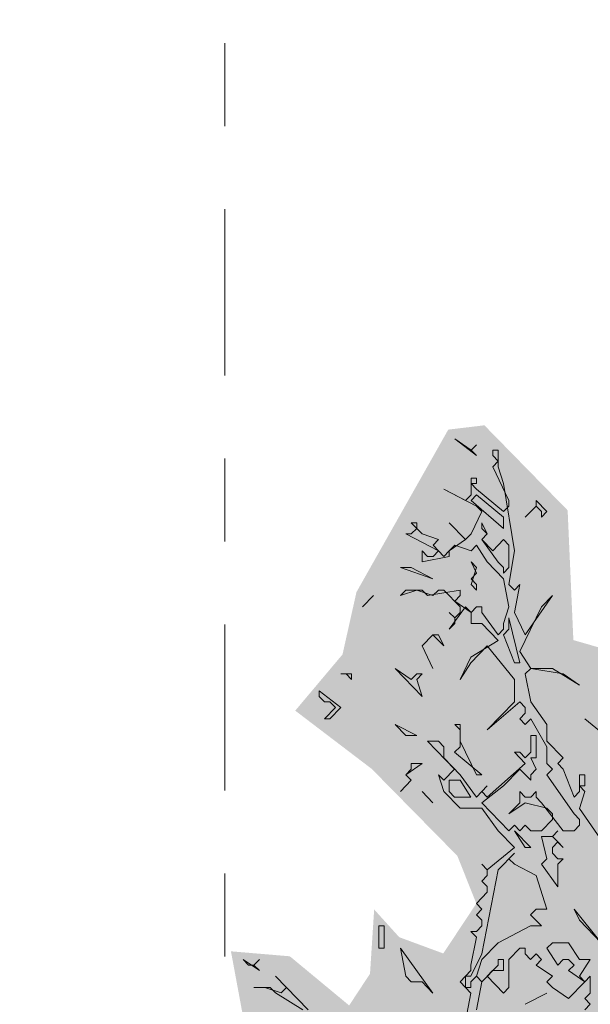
# Model space of a CAD drawing. Header units: metres. Extents: x -111 to -1, y -8 to 26.
# Tile 63 of 256: x -42.998 to -42.312, y 2.042 to 3.228. Entities that reach past the tile are written whole.
import ezdxf
from ezdxf.enums import TextEntityAlignment as Align

# ---------------------------------------------------------------- set-up
doc = ezdxf.new("R2010")
doc.units = ezdxf.units.M
doc.header["$MEASUREMENT"] = 0
doc.linetypes.add('Raster', pattern=[0.4, 0.2, -0.1, 0, -0.1])
for name, color, linetype in [('60 Pflanzen außen', 7, 'Continuous'), ('90 Achsraster', 7, 'Continuous'), ('94 Genehmigungsplanung Bemaßung', 7, 'Continuous')]:
    doc.layers.add(name, color=color, linetype=linetype)
doc.styles.add('ERSTELLTER_STIL_1', font='arial.ttf')
doc.styles.add('ERSTELLTER_STIL_2', font='arial.ttf')
doc.dimstyles.new('ERSTELLTER_STIL__1', dxfattribs={"dimtxt": 0.25, "dimasz": 0.19, "dimexe": 0.18, "dimexo": 0.1, "dimgap": 0, "dimtad": 1, "dimtih": 1, "dimtoh": 1, "dimzin": 0, "dimdsep": 46, "dimtxsty": 'ERSTELLTER_STIL_2', "dimblk": 'ARROWHEAD_6', "dimblk1": 'ARROWHEAD_6', "dimblk2": 'ARROWHEAD_6', "dimcen": 0.09, "dimclrd": 7, "dimclre": 7, "dimclrt": 7, "dimazin": 0, "dimtfac": 1, "dimtdec": 4, "dimtmove": 0, "dimatfit": 3, "dimfxl": 1, "dimtolj": 1, "dimtzin": 0, "dimarcsym": 0})

# ---------------------------------------------------------------- blocks, each defined once
blk = doc.blocks.new('Standard-Rastermarker[4]_1', base_point=(-42.7515, 10))
at = {"layer": '90 Achsraster', "color": 14, "linetype": 'Raster', "lineweight": 18, "true_color": 0xa80000}
blk.add_line((-42.7515, 9), (-42.7515, -1), dxfattribs=at)
at = {"layer": '90 Achsraster', "color": 14, "lineweight": 18, "true_color": 0xa80000, "style": 'ERSTELLTER_STIL_1'}
for tag, p in [('AC_MarkerText_1_0', (-42.7515, 10.5)), ('AC_MarkerText_1_1', (-42.7515, -2.2))]:
    blk.add_attdef(tag, text='', height=0.3, rotation=360, dxfattribs=at).set_placement(p, align=Align.TOP_CENTER)
blk = doc.blocks.new('Laubbäume 27[16]_1', base_point=(-41.873, 0.0007))
at = {"layer": '60 Pflanzen außen', "linetype": 'Continuous', "lineweight": 0, "true_color": 0xffffff}
blk.add_hatch(color=7, dxfattribs=at).paths.add_polyline_path([(-40.8918, 1.4644), (-41.0319, 1.4998), (-41.0762, 1.5762), (-41.1683, 1.6775), (-41.2018, 1.7223), (-41.1781, 1.7498), (-41.1488, 1.7281), (-41.072, 1.6876), (-41.0776, 1.6297), (-41.0302, 1.5906), (-40.9842, 1.6442), (-40.86, 1.6456), (-40.8474, 1.7686), (-40.853, 1.8554), (-40.8265, 1.9162), (-40.8683, 2.0001), (-40.9492, 2.0449), (-40.9771, 2.0305), (-40.9883, 2.0015), (-41.0409, 1.9823), (-41.0553, 2.0551), (-41.0162, 2.0826), (-40.9674, 2.1564), (-41.0832, 2.2255), (-41.058, 2.3285), (-41.1864, 2.3792), (-41.2374, 2.4426), (-41.1907, 2.5242), (-41.2348, 2.693), (-41.3172, 2.7513), (-41.3785, 2.7742), (-41.379, 2.8227), (-41.4135, 2.8915), (-41.4586, 2.8748), (-41.5183, 2.9151), (-41.4902, 2.97), (-41.4692, 3.0471), (-41.4747, 3.1408), (-41.5551, 3.146), (-41.6847, 3.1347), (-41.7811, 3.1166), (-41.9226, 3.0541), (-41.9418, 2.9863), (-42.049, 2.969), (-42.0587, 2.9392), (-41.9971, 2.8856), (-42.0724, 2.8527), (-42.126, 2.844), (-42.1277, 2.8093), (-42.1806, 2.7884), (-42.265, 2.6565), (-42.2482, 2.561), (-42.2064, 2.5019), (-42.1913, 2.4429), (-42.26, 2.4603), (-42.332, 2.4811), (-42.3389, 2.6374), (-42.4391, 2.7398), (-42.4826, 2.7346), (-42.5931, 2.5389), (-42.6099, 2.4638), (-42.6668, 2.3961), (-42.5747, 2.3259), (-42.4717, 2.2212), (-42.4488, 2.1638), (-42.4886, 2.1036), (-42.5416, 2.1232), (-42.5718, 2.1566), (-42.5768, 2.0792), (-42.6019, 2.041), (-42.6733, 2.1002), (-42.7442, 2.1062), (-42.7201, 1.9762), (-42.8797, 1.9481), (-42.966, 1.9037), (-42.9981, 1.7953), (-43.0046, 1.7062), (-43.0022, 1.5886), (-42.9973, 1.4961), (-42.8865, 1.3936), (-42.8961, 1.3486), (-42.8407, 1.3036), (-42.8431, 1.2336), (-42.7882, 1.1499), (-42.696, 1.1011), (-42.7877, 1.0211), (-42.7491, 0.9536), (-42.7153, 1.0086), (-42.6663, 1.0361), (-42.6213, 0.936), (-42.6284, 0.8623), (-42.5666, 0.8515), (-42.6503, 0.776), (-42.6864, 0.711), (-42.6816, 0.591), (-42.5815, 0.6083), (-42.4822, 0.5588), (-42.475, 0.4778), (-42.4102, 0.3924), (-42.3588, 0.3382), (-42.3137, 0.3632), (-42.2879, 0.5154), (-42.2638, 0.5529), (-42.2317, 0.5217), (-42.1915, 0.5363), (-42.1682, 0.5434), (-42.1754, 0.6279), (-42.1031, 0.6925), (-42.0629, 0.6925), (-41.9765, 0.6613), (-41.9404, 0.6529), (-41.8416, 0.5724), (-41.8155, 0.4038), (-41.8351, 0.3432), (-41.8221, 0.2622), (-41.8286, 0.1881), (-41.8221, 0.1678), (-41.8286, 0.1341), (-41.8221, 0.1274), (-41.8352, 0.0465), (-41.8482, 0.0195), (-41.8221, 0.0262), (-41.8091, 0.0397), (-41.7764, 0.0195), (-41.7568, 0.0262), (-41.7503, 0.033), (-41.7307, 0.0195), (-41.7242, 0.0127), (-41.698, 0.0195), (-41.6785, 0.0195), (-41.698, 0.0532), (-41.7044, 0.1906), (-41.698, 0.2487), (-41.7046, 0.2555), (-41.698, 0.2622), (-41.7111, 0.3431), (-41.7015, 0.3828), (-41.6384, 0.3595), (-41.5635, 0.3075), (-41.5384, 0.3232), (-41.5293, 0.3614), (-41.5032, 0.3909), (-41.4848, 0.3475), (-41.4505, 0.3197), (-41.4094, 0.3385), (-41.3957, 0.4019), (-41.4045, 0.5243), (-41.3608, 0.5097), (-41.3725, 0.5655), (-41.3374, 0.5945), (-41.3237, 0.6356), (-41.2766, 0.6399), (-41.2714, 0.6018), (-41.2377, 0.5801), (-41.2342, 0.5101), (-41.1808, 0.4378), (-41.111, 0.5318), (-41.1447, 0.615), (-41.2193, 0.7197), (-41.1842, 0.7392), (-41.0854, 0.6343), (-41.0424, 0.65), (-41.1156, 0.7501), (-41.1147, 0.8369), (-41.0691, 0.8067), (-40.9912, 0.8851), (-41.0493, 1.0069), (-41.018, 1.0141), (-40.9645, 0.9876), (-40.9208, 1.0244), (-40.963, 1.1632), (-40.9287, 1.2196), (-40.8701, 1.2717), (-40.8581, 1.3397)])
at = {"layer": '60 Pflanzen außen', "color": 8, "linetype": 'Continuous', "lineweight": 18}
for p, q in [((-42.4552, 2.71), (-42.4748, 2.7235)), ((-42.4748, 2.7235), (-42.4487, 2.7033)), ((-42.4552, 2.71), (-42.4487, 2.7164)), ((-42.4487, 2.7164), (-42.4552, 2.71)), ((-42.4487, 2.7033), (-42.4552, 2.71)), ((-42.4226, 2.71), (-42.4291, 2.71)), ((-42.4291, 2.71), (-42.4291, 2.7033)), ((-42.4226, 2.6898), (-42.4226, 2.71)), ((-42.4291, 2.7033), (-42.4226, 2.6965)), ((-42.4226, 2.6965), (-42.4291, 2.6898)), ((-42.4291, 2.6898), (-42.4095, 2.6493)), ((-42.4161, 2.6696), (-42.4226, 2.6898)), ((-42.4487, 2.6763), (-42.4552, 2.6763)), ((-42.4552, 2.6763), (-42.4552, 2.6561)), ((-42.4487, 2.6628), (-42.4552, 2.6696)), ((-42.4552, 2.6696), (-42.4487, 2.6696)), ((-42.4487, 2.6696), (-42.4487, 2.6763)), ((-42.403, 2.5886), (-42.4161, 2.6696)), ((-42.4618, 2.6493), (-42.4879, 2.6628)), ((-42.4879, 2.6628), (-42.4487, 2.6426)), ((-42.4161, 2.6358), (-42.4487, 2.6628)), ((-42.4552, 2.6561), (-42.4618, 2.6493)), ((-42.4487, 2.6561), (-42.4552, 2.6493)), ((-42.4552, 2.6493), (-42.4161, 2.6156)), ((-42.4161, 2.6291), (-42.4487, 2.6561)), ((-42.4095, 2.6493), (-42.4095, 2.6426)), ((-42.3638, 2.6358), (-42.3769, 2.6493)), ((-42.3769, 2.6493), (-42.3769, 2.6426)), ((-42.4422, 2.6358), (-42.4552, 2.6089)), ((-42.4487, 2.6426), (-42.4422, 2.6358)), ((-42.4095, 2.6426), (-42.4161, 2.6358)), ((-42.3899, 2.6291), (-42.3769, 2.6426)), ((-42.3769, 2.6426), (-42.3899, 2.6291)), ((-42.3769, 2.6426), (-42.3704, 2.6358)), ((-42.3704, 2.6358), (-42.3704, 2.6291)), ((-42.3704, 2.6291), (-42.3638, 2.6358)), ((-42.5205, 2.6224), (-42.5271, 2.6224)), ((-42.5271, 2.6224), (-42.5205, 2.6156)), ((-42.5205, 2.6156), (-42.5205, 2.6224)), ((-42.4618, 2.6021), (-42.4814, 2.6224)), ((-42.4814, 2.6224), (-42.4618, 2.6021)), ((-42.4357, 2.6089), (-42.4422, 2.6224)), ((-42.4422, 2.6224), (-42.4422, 2.6156)), ((-42.4161, 2.6156), (-42.4161, 2.6291)), ((-42.5205, 2.6156), (-42.5271, 2.6089)), ((-42.514, 2.6089), (-42.5205, 2.6156)), ((-42.4422, 2.6156), (-42.4357, 2.6089)), ((-42.5271, 2.6089), (-42.5336, 2.6089)), ((-42.5336, 2.6089), (-42.4944, 2.5886)), ((-42.4944, 2.6021), (-42.514, 2.6089)), ((-42.5009, 2.5954), (-42.4944, 2.6021)), ((-42.4618, 2.6021), (-42.4814, 2.5886)), ((-42.4552, 2.6089), (-42.4618, 2.6021)), ((-42.4357, 2.6089), (-42.4422, 2.6021)), ((-42.4422, 2.6021), (-42.4357, 2.6089)), ((-42.4422, 2.6021), (-42.4226, 2.5751)), ((-42.4291, 2.5886), (-42.4422, 2.6021)), ((-42.4161, 2.6021), (-42.4291, 2.5886)), ((-42.4095, 2.5954), (-42.4161, 2.6021)), ((-42.5075, 2.5819), (-42.514, 2.5886)), ((-42.514, 2.5886), (-42.514, 2.5752)), ((-42.4879, 2.5819), (-42.5009, 2.5954)), ((-42.4944, 2.5886), (-42.5009, 2.5819)), ((-42.4814, 2.5886), (-42.4879, 2.5819)), ((-42.4814, 2.5886), (-42.4748, 2.5954)), ((-42.4814, 2.5819), (-42.4814, 2.5886)), ((-42.4748, 2.5954), (-42.4552, 2.5886)), ((-42.4552, 2.5886), (-42.4487, 2.5954)), ((-42.4487, 2.5954), (-42.4357, 2.5752)), ((-42.4095, 2.5684), (-42.4095, 2.5954)), ((-42.4095, 2.5482), (-42.403, 2.5886)), ((-42.514, 2.5752), (-42.4814, 2.5819)), ((-42.5009, 2.5819), (-42.5075, 2.5819)), ((-42.4487, 2.5617), (-42.4552, 2.5752)), ((-42.4552, 2.5752), (-42.4487, 2.5684)), ((-42.4357, 2.5752), (-42.4161, 2.5549)), ((-42.4226, 2.5751), (-42.4161, 2.5684)), ((-42.5271, 2.5684), (-42.5401, 2.5684)), ((-42.5401, 2.5684), (-42.501, 2.5549)), ((-42.501, 2.5549), (-42.5271, 2.5684)), ((-42.4487, 2.5684), (-42.4552, 2.5482)), ((-42.4161, 2.5684), (-42.4161, 2.5617)), ((-42.4161, 2.5617), (-42.4095, 2.5684)), ((-42.4552, 2.5549), (-42.4487, 2.5617)), ((-42.4487, 2.5482), (-42.4552, 2.5549)), ((-42.4161, 2.5549), (-42.4095, 2.5212)), ((-42.5336, 2.5414), (-42.5401, 2.5347)), ((-42.5401, 2.5347), (-42.5205, 2.5414)), ((-42.514, 2.5414), (-42.5336, 2.5414)), ((-42.5205, 2.5414), (-42.501, 2.5347)), ((-42.5075, 2.5347), (-42.514, 2.5414)), ((-42.4683, 2.5414), (-42.5075, 2.5347)), ((-42.501, 2.5347), (-42.4944, 2.5414)), ((-42.4944, 2.5414), (-42.4879, 2.5414)), ((-42.4879, 2.5414), (-42.4683, 2.5212)), ((-42.4683, 2.5347), (-42.4683, 2.5414)), ((-42.4552, 2.5482), (-42.4487, 2.5414)), ((-42.4487, 2.5414), (-42.4487, 2.5482)), ((-42.403, 2.5414), (-42.4095, 2.5482)), ((-42.403, 2.5145), (-42.3965, 2.5482)), ((-42.3965, 2.5482), (-42.403, 2.5414)), ((-42.5728, 2.5347), (-42.5858, 2.5212)), ((-42.5858, 2.5212), (-42.5728, 2.5347)), ((-42.4748, 2.528), (-42.4683, 2.5347)), ((-42.4552, 2.5145), (-42.4748, 2.528)), ((-42.3573, 2.5347), (-42.39, 2.4875)), ((-42.3704, 2.5212), (-42.3573, 2.5347)), ((-42.4814, 2.4942), (-42.4618, 2.5212)), ((-42.4748, 2.5077), (-42.4814, 2.5145)), ((-42.4814, 2.5145), (-42.4748, 2.5077)), ((-42.4683, 2.5145), (-42.4748, 2.5077)), ((-42.4683, 2.5212), (-42.4683, 2.5145)), ((-42.4618, 2.5212), (-42.4552, 2.5145)), ((-42.4487, 2.5212), (-42.4552, 2.5145)), ((-42.4552, 2.5145), (-42.4552, 2.501)), ((-42.4422, 2.5212), (-42.4487, 2.5212)), ((-42.4422, 2.5145), (-42.4422, 2.5212)), ((-42.4226, 2.4875), (-42.4422, 2.5145)), ((-42.4095, 2.5212), (-42.4161, 2.501)), ((-42.39, 2.4875), (-42.403, 2.5145)), ((-42.3965, 2.4673), (-42.3704, 2.5212)), ((-42.4748, 2.5077), (-42.4748, 2.501)), ((-42.3965, 2.4538), (-42.4095, 2.5077)), ((-42.4095, 2.5077), (-42.4095, 2.4942)), ((-42.4748, 2.501), (-42.4814, 2.4942)), ((-42.4552, 2.501), (-42.4422, 2.501)), ((-42.4422, 2.501), (-42.4226, 2.4807)), ((-42.4161, 2.4942), (-42.4226, 2.4875)), ((-42.4161, 2.501), (-42.4161, 2.4942)), ((-42.4095, 2.4942), (-42.4161, 2.4875)), ((-42.514, 2.474), (-42.501, 2.4875)), ((-42.501, 2.4875), (-42.514, 2.474)), ((-42.501, 2.4875), (-42.4879, 2.474)), ((-42.4944, 2.4875), (-42.501, 2.4875)), ((-42.4879, 2.474), (-42.4944, 2.4875)), ((-42.4226, 2.4807), (-42.4553, 2.4605)), ((-42.4161, 2.4875), (-42.403, 2.4538)), ((-42.514, 2.474), (-42.501, 2.447)), ((-42.501, 2.447), (-42.514, 2.474)), ((-42.4553, 2.4538), (-42.4357, 2.474)), ((-42.4357, 2.474), (-42.403, 2.4335)), ((-42.3834, 2.447), (-42.3965, 2.4673)), ((-42.4553, 2.4605), (-42.4683, 2.4336)), ((-42.5271, 2.4336), (-42.5467, 2.447)), ((-42.5467, 2.447), (-42.514, 2.4133)), ((-42.4683, 2.4336), (-42.4553, 2.4538)), ((-42.403, 2.4538), (-42.3965, 2.4538)), ((-42.39, 2.4403), (-42.3834, 2.447)), ((-42.3834, 2.447), (-42.3443, 2.4403)), ((-42.3573, 2.447), (-42.3834, 2.447)), ((-42.3247, 2.4268), (-42.3573, 2.447)), ((-42.5989, 2.4403), (-42.612, 2.4403)), ((-42.612, 2.4403), (-42.6054, 2.4403)), ((-42.6054, 2.4403), (-42.5989, 2.4336)), ((-42.5989, 2.4336), (-42.5989, 2.4403)), ((-42.5206, 2.4403), (-42.5271, 2.4336)), ((-42.5206, 2.4336), (-42.514, 2.4403)), ((-42.514, 2.4403), (-42.5206, 2.4403)), ((-42.514, 2.4133), (-42.5206, 2.4336)), ((-42.403, 2.4335), (-42.403, 2.4066)), ((-42.3834, 2.4066), (-42.39, 2.4403)), ((-42.3443, 2.4403), (-42.3247, 2.4268)), ((-42.612, 2.3998), (-42.6381, 2.4201)), ((-42.6381, 2.4201), (-42.6381, 2.4133)), ((-42.6381, 2.4133), (-42.6316, 2.4066)), ((-42.6316, 2.4066), (-42.625, 2.4066)), ((-42.6185, 2.3998), (-42.6316, 2.3864)), ((-42.625, 2.4066), (-42.6185, 2.3998)), ((-42.625, 2.3864), (-42.612, 2.3998)), ((-42.403, 2.4066), (-42.4357, 2.3729)), ((-42.4357, 2.3729), (-42.3965, 2.4066)), ((-42.3965, 2.4066), (-42.39, 2.3998)), ((-42.39, 2.3998), (-42.39, 2.3931)), ((-42.3638, 2.3796), (-42.3834, 2.4066)), ((-42.6316, 2.3864), (-42.625, 2.3864)), ((-42.39, 2.3931), (-42.3965, 2.3863)), ((-42.3965, 2.3863), (-42.39, 2.3796)), ((-42.39, 2.3796), (-42.3834, 2.3863)), ((-42.3834, 2.3863), (-42.3638, 2.3526)), ((-42.3181, 2.3863), (-42.2855, 2.3594)), ((-42.2855, 2.3594), (-42.3181, 2.3863)), ((-42.5206, 2.3661), (-42.5467, 2.3796)), ((-42.5467, 2.3796), (-42.5336, 2.3661)), ((-42.4683, 2.3796), (-42.4748, 2.3796)), ((-42.4748, 2.3796), (-42.4683, 2.3729)), ((-42.4683, 2.3594), (-42.4683, 2.3796)), ((-42.4683, 2.3729), (-42.4683, 2.3526)), ((-42.3638, 2.3594), (-42.3638, 2.3796)), ((-42.5336, 2.3661), (-42.5206, 2.3661)), ((-42.3769, 2.3661), (-42.3834, 2.3661)), ((-42.3834, 2.3661), (-42.3834, 2.3459)), ((-42.3769, 2.3391), (-42.3769, 2.3661)), ((-42.4944, 2.3594), (-42.5075, 2.3594)), ((-42.5075, 2.3594), (-42.4749, 2.3257)), ((-42.4879, 2.3526), (-42.4944, 2.3594)), ((-42.4879, 2.3392), (-42.4879, 2.3526)), ((-42.4683, 2.3526), (-42.4749, 2.3459)), ((-42.4487, 2.3189), (-42.4683, 2.3594)), ((-42.3638, 2.3526), (-42.3639, 2.3324)), ((-42.3443, 2.3391), (-42.3638, 2.3594)), ((-42.4683, 2.3189), (-42.4879, 2.3392)), ((-42.4749, 2.3459), (-42.4422, 2.3189)), ((-42.3965, 2.3459), (-42.403, 2.3459)), ((-42.403, 2.3459), (-42.39, 2.3324)), ((-42.39, 2.3391), (-42.3965, 2.3459)), ((-42.3834, 2.3459), (-42.39, 2.3391)), ((-42.3769, 2.3257), (-42.3834, 2.3391)), ((-42.3834, 2.3391), (-42.3769, 2.3391)), ((-42.3508, 2.3324), (-42.3443, 2.3391)), ((-42.5336, 2.3189), (-42.514, 2.3324)), ((-42.5271, 2.3257), (-42.5336, 2.3189)), ((-42.514, 2.3324), (-42.5271, 2.3324)), ((-42.5271, 2.3324), (-42.5271, 2.3257)), ((-42.4749, 2.3257), (-42.4879, 2.3122)), ((-42.39, 2.3324), (-42.4357, 2.2919)), ((-42.4161, 2.3054), (-42.3965, 2.3257)), ((-42.3965, 2.3257), (-42.3834, 2.3122)), ((-42.3834, 2.3189), (-42.3769, 2.3257)), ((-42.3639, 2.3324), (-42.3573, 2.3257)), ((-42.3573, 2.3257), (-42.3639, 2.3189)), ((-42.3443, 2.3257), (-42.3508, 2.3324)), ((-42.3312, 2.2919), (-42.3443, 2.3257)), ((-42.5336, 2.3189), (-42.5271, 2.3122)), ((-42.5271, 2.3122), (-42.5336, 2.3189)), ((-42.4879, 2.3122), (-42.4944, 2.3189)), ((-42.4944, 2.3189), (-42.4879, 2.2987)), ((-42.4487, 2.2919), (-42.4683, 2.3189)), ((-42.4422, 2.3189), (-42.4487, 2.3189)), ((-42.3834, 2.3122), (-42.3834, 2.3189)), ((-42.3639, 2.3189), (-42.3312, 2.2717)), ((-42.3181, 2.3189), (-42.3247, 2.3189)), ((-42.3247, 2.3189), (-42.3247, 2.2987)), ((-42.3181, 2.3054), (-42.3181, 2.3189)), ((-42.5271, 2.3122), (-42.5402, 2.2987)), ((-42.5402, 2.2987), (-42.5271, 2.3122)), ((-42.4683, 2.3122), (-42.4814, 2.3122)), ((-42.4814, 2.3122), (-42.4814, 2.2987)), ((-42.4553, 2.2919), (-42.4683, 2.3122)), ((-42.4357, 2.3054), (-42.4487, 2.2919)), ((-42.4422, 2.2852), (-42.4161, 2.3054)), ((-42.4422, 2.2987), (-42.4357, 2.3054)), ((-42.3181, 2.2987), (-42.3247, 2.3054)), ((-42.3247, 2.3054), (-42.3181, 2.3054)), ((-42.514, 2.2987), (-42.501, 2.2852)), ((-42.501, 2.2852), (-42.514, 2.2987)), ((-42.4879, 2.2987), (-42.4683, 2.2785)), ((-42.4814, 2.2987), (-42.4749, 2.2919)), ((-42.4749, 2.2919), (-42.4553, 2.2919)), ((-42.4357, 2.2919), (-42.4422, 2.2987)), ((-42.39, 2.2919), (-42.3965, 2.2987)), ((-42.3965, 2.2987), (-42.3965, 2.2852)), ((-42.3834, 2.2919), (-42.39, 2.2919)), ((-42.3769, 2.2987), (-42.3834, 2.2919)), ((-42.3769, 2.2919), (-42.3769, 2.2987)), ((-42.3704, 2.2852), (-42.3769, 2.2919)), ((-42.3247, 2.2987), (-42.3312, 2.2919)), ((-42.3247, 2.2784), (-42.3181, 2.2987)), ((-42.4683, 2.2785), (-42.4422, 2.2785)), ((-42.4096, 2.2515), (-42.4422, 2.2852)), ((-42.4422, 2.2785), (-42.4226, 2.2515)), ((-42.3965, 2.2852), (-42.4096, 2.2717)), ((-42.4096, 2.2717), (-42.39, 2.2852)), ((-42.39, 2.2852), (-42.3639, 2.2785)), ((-42.3443, 2.2515), (-42.3704, 2.2852)), ((-42.3639, 2.2785), (-42.3573, 2.2717)), ((-42.292, 2.2312), (-42.3247, 2.2784)), ((-42.3573, 2.2717), (-42.3573, 2.265)), ((-42.3312, 2.2717), (-42.3247, 2.265)), ((-42.403, 2.2582), (-42.4096, 2.2515)), ((-42.3965, 2.2515), (-42.403, 2.2582)), ((-42.39, 2.2582), (-42.3965, 2.2515)), ((-42.3834, 2.2515), (-42.39, 2.2582)), ((-42.3573, 2.265), (-42.3704, 2.2515)), ((-42.3247, 2.2582), (-42.3312, 2.2515)), ((-42.3247, 2.265), (-42.3247, 2.2582)), ((-42.4226, 2.2515), (-42.403, 2.2313)), ((-42.3834, 2.2313), (-42.403, 2.2515)), ((-42.403, 2.2515), (-42.39, 2.2313)), ((-42.3704, 2.2515), (-42.3834, 2.2515)), ((-42.3704, 2.2447), (-42.3639, 2.2178)), ((-42.3573, 2.2447), (-42.3704, 2.2447)), ((-42.3573, 2.2447), (-42.3508, 2.2515)), ((-42.3508, 2.2515), (-42.3573, 2.2447)), ((-42.3443, 2.2312), (-42.3573, 2.2447)), ((-42.3312, 2.2515), (-42.3443, 2.2515)), ((-42.403, 2.2313), (-42.4357, 2.2043)), ((-42.39, 2.2313), (-42.3834, 2.2313)), ((-42.3573, 2.2312), (-42.3508, 2.238)), ((-42.3573, 2.2245), (-42.3573, 2.2312)), ((-42.3508, 2.238), (-42.3443, 2.2312)), ((-42.403, 2.2245), (-42.4226, 2.2043)), ((-42.4096, 2.2178), (-42.403, 2.2245)), ((-42.3508, 2.2178), (-42.3573, 2.2245)), ((-42.4357, 2.2043), (-42.4422, 2.211)), ((-42.4422, 2.211), (-42.4357, 2.2043)), ((-42.403, 2.211), (-42.4096, 2.2178)), ((-42.3769, 2.1975), (-42.403, 2.211)), ((-42.3639, 2.2178), (-42.3704, 2.211)), ((-42.3704, 2.211), (-42.3508, 2.184)), ((-42.3508, 2.211), (-42.3443, 2.2178)), ((-42.3443, 2.2178), (-42.3508, 2.2178)), ((-42.3508, 2.184), (-42.3508, 2.211)), ((-42.4226, 2.2043), (-42.4422, 2.1031)), ((-42.4357, 2.1975), (-42.4422, 2.1908)), ((-42.4357, 2.2043), (-42.4357, 2.1975)), ((-42.3639, 2.1571), (-42.3769, 2.1975)), ((-42.4422, 2.1908), (-42.4357, 2.1841)), ((-42.4357, 2.1841), (-42.4357, 2.1773)), ((-42.4357, 2.1773), (-42.4488, 2.1638)), ((-42.4488, 2.1638), (-42.4422, 2.1571)), ((-42.4422, 2.1571), (-42.4488, 2.1503)), ((-42.4488, 2.1503), (-42.4422, 2.1436)), ((-42.3835, 2.1503), (-42.3769, 2.1571)), ((-42.3704, 2.1368), (-42.3835, 2.1503)), ((-42.3769, 2.1571), (-42.3639, 2.1571)), ((-42.2986, 2.1166), (-42.3312, 2.1571)), ((-42.3312, 2.1571), (-42.3247, 2.1436)), ((-42.5598, 2.1369), (-42.5663, 2.1369)), ((-42.5663, 2.1369), (-42.5663, 2.1099)), ((-42.5598, 2.1099), (-42.5598, 2.1369)), ((-42.4422, 2.1369), (-42.4488, 2.1301)), ((-42.4422, 2.1436), (-42.4422, 2.1369)), ((-42.4226, 2.1166), (-42.3835, 2.1369)), ((-42.3835, 2.1369), (-42.3704, 2.1368)), ((-42.3247, 2.1436), (-42.2986, 2.1166)), ((-42.4488, 2.1301), (-42.4553, 2.1301)), ((-42.4553, 2.1301), (-42.4488, 2.1234)), ((-42.4488, 2.1234), (-42.4553, 2.0897)), ((-42.4422, 2.0964), (-42.4226, 2.1166)), ((-42.3573, 2.1166), (-42.3639, 2.1099)), ((-42.3378, 2.1166), (-42.3573, 2.1166)), ((-42.3247, 2.0964), (-42.3378, 2.1166)), ((-42.5663, 2.1099), (-42.5598, 2.1099)), ((-42.501, 2.0559), (-42.5402, 2.1099)), ((-42.5402, 2.1099), (-42.5336, 2.0762)), ((-42.4422, 2.1031), (-42.4553, 2.0762)), ((-42.3965, 2.1099), (-42.4096, 2.0964)), ((-42.39, 2.1099), (-42.3965, 2.1099)), ((-42.39, 2.1031), (-42.39, 2.1099)), ((-42.3835, 2.0964), (-42.39, 2.1031)), ((-42.3769, 2.1031), (-42.3835, 2.0964)), ((-42.3704, 2.0964), (-42.3769, 2.1031)), ((-42.3639, 2.1099), (-42.3508, 2.0896)), ((-42.723, 2.0897), (-42.7295, 2.0964)), ((-42.7295, 2.0964), (-42.7099, 2.0829)), ((-42.7165, 2.0897), (-42.723, 2.0897)), ((-42.7165, 2.0897), (-42.7099, 2.0964)), ((-42.7099, 2.0964), (-42.7165, 2.0897)), ((-42.7099, 2.0829), (-42.7165, 2.0897)), ((-42.4553, 2.0897), (-42.4553, 2.0829)), ((-42.4488, 2.0762), (-42.4422, 2.0964)), ((-42.4226, 2.0897), (-42.4422, 2.0694)), ((-42.4161, 2.0964), (-42.4226, 2.0964)), ((-42.4226, 2.0964), (-42.4226, 2.0897)), ((-42.4161, 2.0829), (-42.4161, 2.0964)), ((-42.4096, 2.0964), (-42.4096, 2.0627)), ((-42.3769, 2.0896), (-42.3704, 2.0964)), ((-42.3573, 2.0762), (-42.3769, 2.0896)), ((-42.3508, 2.0896), (-42.3443, 2.0964)), ((-42.3443, 2.0964), (-42.3378, 2.0964)), ((-42.3378, 2.0964), (-42.3312, 2.0896)), ((-42.3312, 2.0896), (-42.3378, 2.0829)), ((-42.3247, 2.0762), (-42.3116, 2.0964)), ((-42.3116, 2.0964), (-42.3247, 2.0964)), ((-42.6512, 2.0357), (-42.6904, 2.0762)), ((-42.6904, 2.0762), (-42.6773, 2.0627)), ((-42.5336, 2.0762), (-42.5271, 2.0694)), ((-42.4553, 2.0829), (-42.4683, 2.0694)), ((-42.4553, 2.0762), (-42.4618, 2.0762)), ((-42.4618, 2.0762), (-42.4618, 2.0627)), ((-42.4553, 2.0694), (-42.4488, 2.0762)), ((-42.4488, 2.0762), (-42.4422, 2.0694)), ((-42.4422, 2.0694), (-42.4488, 2.0762)), ((-42.4357, 2.0762), (-42.4292, 2.0829)), ((-42.4161, 2.0559), (-42.4357, 2.0762)), ((-42.4292, 2.0829), (-42.4161, 2.0829)), ((-42.3639, 2.0694), (-42.3573, 2.0762)), ((-42.3378, 2.0829), (-42.3182, 2.0694)), ((-42.3182, 2.0694), (-42.3247, 2.0762)), ((-42.3116, 2.0762), (-42.3182, 2.0694)), ((-42.3116, 2.0559), (-42.3116, 2.0762)), ((-42.5271, 2.0694), (-42.5141, 2.0694)), ((-42.5141, 2.0694), (-42.501, 2.0559)), ((-42.4683, 2.0694), (-42.4553, 2.0559)), ((-42.4553, 2.0627), (-42.4553, 2.0694)), ((-42.4422, 2.0694), (-42.4488, 2.0357)), ((-42.3573, 2.0627), (-42.3639, 2.0694)), ((-42.3182, 2.0694), (-42.3378, 2.0492)), ((-42.7034, 2.0627), (-42.7165, 2.0627)), ((-42.7165, 2.0627), (-42.6969, 2.0627)), ((-42.6838, 2.056), (-42.7034, 2.0627)), ((-42.6969, 2.0627), (-42.6904, 2.056)), ((-42.6904, 2.056), (-42.6577, 2.0357)), ((-42.6773, 2.0627), (-42.6838, 2.056)), ((-42.4618, 2.0627), (-42.4553, 2.0627)), ((-42.4553, 2.0559), (-42.4618, 2.0222)), ((-42.4096, 2.0627), (-42.4161, 2.0559)), ((-42.39, 2.0424), (-42.3639, 2.0559)), ((-42.3639, 2.0559), (-42.39, 2.0424)), ((-42.3378, 2.0492), (-42.3573, 2.0627)), ((-42.3182, 2.0492), (-42.3116, 2.0559)), ((-42.3116, 2.0424), (-42.3182, 2.0492)), ((-42.3182, 2.0357), (-42.3116, 2.0424))]:
    blk.add_line(p, q, dxfattribs=at)
blk = doc.blocks.new('*D128', base_point=(-27236.1321, 0))
at = {"layer": '94 Genehmigungsplanung Bemaßung', "color": 7, "linetype": 'Continuous', "lineweight": 13}
for p, q in [((-58.1625, 9.3843), (-58.1625, 9.7593)), ((-17.3411, 9.3843), (-17.3411, 9.7593)), ((-58.0625, 9.6718), (-58.2625, 9.4718)), ((-17.2411, 9.6718), (-17.4411, 9.4718)), ((-58.3125, 9.5718), (-58.1625, 9.5718)), ((-58.1625, 9.5718), (-17.3411, 9.5718))]:
    blk.add_line(p, q, dxfattribs=at)
at = {"layer": '94 Genehmigungsplanung Bemaßung', "color": 7, "lineweight": 13, "insert": (-38.1808, 9.6218), "char_height": 0.25, "attachment_point": 7, "style": 'ERSTELLTER_STIL_2'}
blk.add_mtext('\\A1;{\\pql;\\fArial|b0|i0|c0|p0;\\W1.000000;40,82}', dxfattribs=at)
blk = doc.blocks.new('ARROWHEAD_6')
at = {"color": 0, "linetype": 'Continuous', "lineweight": 0}
for p, q in [((-0.5, -0.5), (0.5, 0.5)), ((0, 0), (-1, 0))]:
    blk.add_line(p, q, dxfattribs=at)

msp = doc.modelspace()

# ---------------------------------------------------------------- block references
at = {"layer": '60 Pflanzen außen', "color": 8, "linetype": 'Continuous', "lineweight": 18}
msp.add_blockref('Laubbäume 27[16]_1', (-41.873, 0.0007), dxfattribs=at)
at = {"layer": '90 Achsraster', "color": 7, "linetype": 'Continuous', "lineweight": 18}
msp.add_blockref('Standard-Rastermarker[4]_1', (-42.7515, 10), dxfattribs=at)

# ---------------------------------------------------------------- dimensions: what is measured, and where the dimension line sits
at = {"layer": '94 Genehmigungsplanung Bemaßung', "color": 7, "linetype": 'Continuous', "lineweight": 13}
dim = msp.add_linear_dim(base=(-17.3411, 9.5718), p1=(-58.1625, 3.35), p2=(-17.3411, -0.4), dimstyle='ERSTELLTER_STIL__1', dxfattribs=at)
dim.commit()
dim.dimension.update_dxf_attribs({"geometry": '*D128', "text_midpoint": (-37.762, 9.7468), "dimtype": 160})

doc.saveas('drawing.dxf')
